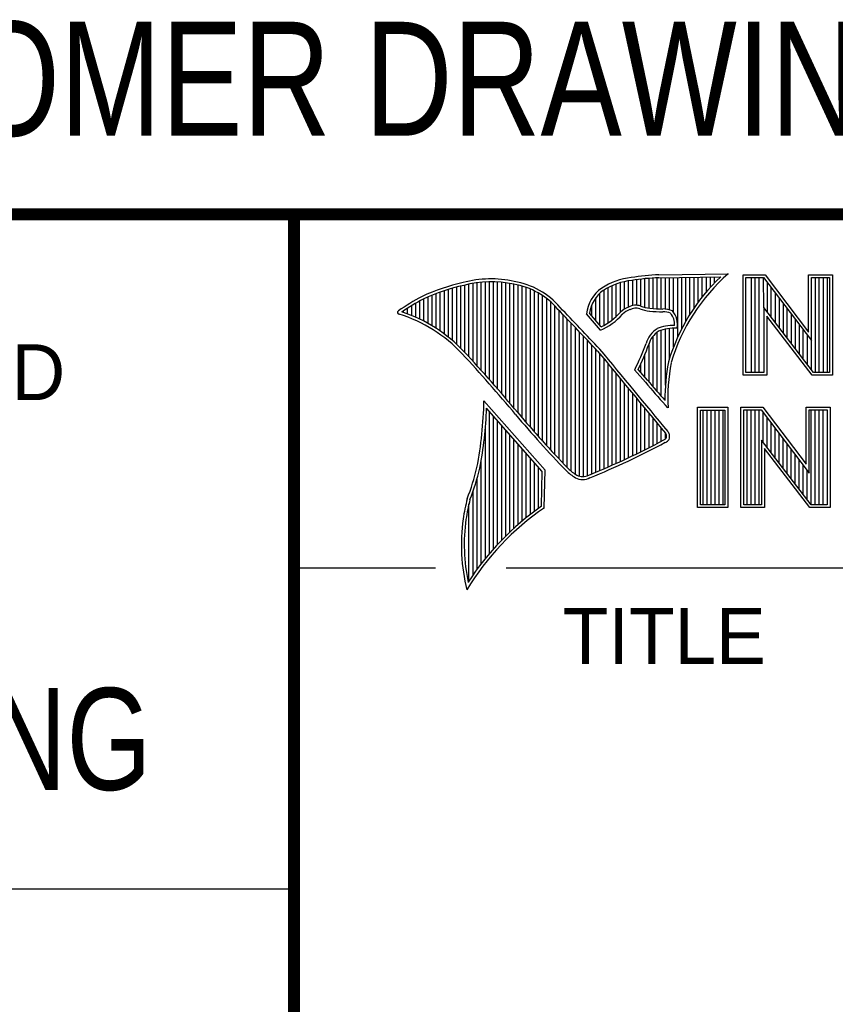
# Model space of a CAD drawing. Header units: inches. Extents: x 0 to 22, y 0 to 17.
# Tile 4 of 23: x 15.9 to 17.3, y 1.6 to 3.3. Entities that reach past the tile are written whole.
import ezdxf

# ---------------------------------------------------------------- set-up
doc = ezdxf.new("R2010")
doc.units = ezdxf.units.IN
doc.header["$LTSCALE"] = 1.21
doc.header["$MEASUREMENT"] = 0
doc.layers.get('0').update_dxf_attribs({"linetype": 'CONTINUOUS'})
doc.styles.get("Standard").update_dxf_attribs({"font": 'txt', "width": 0.8})
doc.styles.add('TEXTSTYLE_2', font='txt')

msp = doc.modelspace()

# ---------------------------------------------------------------- linework, layer by layer
at = {"color": 2, "linetype": 'CONTINUOUS'}
for p, q in [((16.3737, 2.9596), (21.5037, 2.9596)), ((16.3737, 2.9596), (16.3737, 1.2496)), ((16.375, 2.96), (21.5, 2.96)), ((16.9838, 2.8589), (17.0997, 2.8607)), ((17.1243, 2.8592), (17.1609, 2.8592)), ((17.1243, 2.6915), (17.1243, 2.8592)), ((17.1609, 2.8592), (17.2334, 2.7636)), ((17.2334, 2.8592), (17.2732, 2.8592)), ((17.2334, 2.7636), (17.2334, 2.8592)), ((17.2732, 2.8592), (17.2732, 2.6915)), ((16.6602, 2.7295), (16.6602, 2.8419)), ((16.667, 2.7221), (16.667, 2.8435)), ((16.6738, 2.7146), (16.6738, 2.8449)), ((16.6806, 2.707), (16.6806, 2.8459)), ((16.6875, 2.6995), (16.6875, 2.8467)), ((16.6943, 2.6918), (16.6943, 2.8472)), ((16.7011, 2.6841), (16.7011, 2.8474)), ((16.708, 2.6764), (16.708, 2.8474)), ((16.7148, 2.6685), (16.7148, 2.847)), ((16.7216, 2.6607), (16.7216, 2.8465)), ((16.7284, 2.6527), (16.7284, 2.8456)), ((16.7353, 2.6447), (16.7353, 2.8445)), ((16.7421, 2.6366), (16.7421, 2.8431)), ((16.7489, 2.6285), (16.7489, 2.8417)), ((16.9128, 2.7896), (16.9128, 2.8436)), ((16.9196, 2.7966), (16.9196, 2.8459)), ((16.9264, 2.8018), (16.9264, 2.8477)), ((16.9332, 2.8053), (16.9332, 2.849)), ((16.9401, 2.8077), (16.9401, 2.8499)), ((16.9469, 2.8082), (16.9469, 2.8509)), ((16.9537, 2.8069), (16.9537, 2.8518)), ((16.9606, 2.8048), (16.9606, 2.8525)), ((16.9674, 2.8034), (16.9674, 2.8531)), ((16.9742, 2.8027), (16.9742, 2.8536)), ((16.981, 2.8023), (16.981, 2.854)), ((16.9839, 2.8541), (17.087, 2.8557)), ((16.9879, 2.802), (16.9879, 2.8542)), ((16.9947, 2.8019), (16.9947, 2.8543)), ((17.0015, 2.8005), (17.0015, 2.8544)), ((17.0083, 2.7963), (17.0083, 2.8545)), ((17.0152, 2.755), (17.0152, 2.8546)), ((17.022, 2.7691), (17.022, 2.8547)), ((17.0288, 2.7817), (17.0288, 2.8548)), ((17.0357, 2.7931), (17.0357, 2.8549)), ((17.0425, 2.8035), (17.0425, 2.855)), ((17.0493, 2.8131), (17.0493, 2.8551)), ((17.0561, 2.822), (17.0561, 2.8552)), ((17.063, 2.8303), (17.063, 2.8553)), ((17.0698, 2.8381), (17.0698, 2.8554)), ((17.0766, 2.8454), (17.0766, 2.8555)), ((17.1291, 2.8543), (17.1585, 2.8543)), ((17.1291, 2.6963), (17.1291, 2.8543)), ((17.1381, 2.6963), (17.1381, 2.8543)), ((17.1447, 2.6963), (17.1447, 2.8543)), ((17.1514, 2.6963), (17.1514, 2.8543)), ((17.1589, 2.8042), (17.1581, 2.8543)), ((17.1585, 2.8543), (17.2383, 2.7492)), ((17.1648, 2.7965), (17.1648, 2.8461)), ((17.2383, 2.8543), (17.2684, 2.8543)), ((17.2383, 2.7492), (17.2383, 2.8543)), ((17.2449, 2.6963), (17.2449, 2.8543)), ((17.2515, 2.6963), (17.2515, 2.8543)), ((17.2582, 2.6963), (17.2582, 2.8543)), ((17.2649, 2.6963), (17.2649, 2.8543)), ((17.2684, 2.8543), (17.2684, 2.6963)), ((16.6055, 2.7738), (16.6055, 2.8249)), ((16.6124, 2.7696), (16.6124, 2.8276)), ((16.6192, 2.765), (16.6192, 2.8301)), ((16.626, 2.7601), (16.626, 2.8325)), ((16.6329, 2.7549), (16.6329, 2.8347)), ((16.6397, 2.7492), (16.6397, 2.8367)), ((16.6465, 2.7431), (16.6465, 2.8386)), ((16.6533, 2.7366), (16.6533, 2.8403)), ((16.7557, 2.6204), (16.7557, 2.84)), ((16.7626, 2.6125), (16.7626, 2.8378)), ((16.7694, 2.6046), (16.7694, 2.8352)), ((16.7762, 2.5968), (16.7762, 2.8321)), ((16.7831, 2.5891), (16.7831, 2.8284)), ((16.8855, 2.7749), (16.8855, 2.8281)), ((16.8923, 2.7747), (16.8923, 2.8335)), ((16.8991, 2.7788), (16.8991, 2.8375)), ((16.9059, 2.7837), (16.9059, 2.8408)), ((17.1714, 2.7879), (17.1714, 2.8373)), ((17.1781, 2.7792), (17.1781, 2.8285)), ((16.5782, 2.788), (16.5782, 2.8116)), ((16.5851, 2.7849), (16.5851, 2.8154)), ((16.5919, 2.7815), (16.5919, 2.819)), ((16.5987, 2.7778), (16.5987, 2.8221)), ((16.7899, 2.5815), (16.7899, 2.8242)), ((16.7967, 2.5739), (16.7967, 2.8193)), ((16.8035, 2.5665), (16.8035, 2.8136)), ((16.8718, 2.791), (16.8718, 2.8085)), ((16.8786, 2.783), (16.8786, 2.8206)), ((17.1848, 2.7705), (17.1848, 2.8197)), ((17.1915, 2.7618), (17.1915, 2.8109)), ((16.5578, 2.796), (16.5578, 2.7989)), ((16.5646, 2.7936), (16.5646, 2.8033)), ((16.5714, 2.7909), (16.5714, 2.8075)), ((16.8104, 2.5591), (16.8104, 2.807)), ((16.8172, 2.5519), (16.8172, 2.7996)), ((16.824, 2.5447), (16.824, 2.7924)), ((16.8864, 2.7664), (16.8632, 2.7937)), ((16.8877, 2.7723), (16.8682, 2.7952)), ((17.2418, 2.6963), (17.1589, 2.8042)), ((17.1589, 2.8042), (17.1589, 2.6963)), ((17.1981, 2.7531), (17.1981, 2.8021)), ((17.2048, 2.7445), (17.2048, 2.7933)), ((16.8308, 2.5375), (16.8308, 2.7853)), ((16.8377, 2.5314), (16.8377, 2.7781)), ((17.2395, 2.6915), (17.1637, 2.7899)), ((17.1637, 2.7899), (17.1637, 2.6915)), ((17.2115, 2.7358), (17.2115, 2.7845)), ((17.2182, 2.7271), (17.2182, 2.7757)), ((16.8445, 2.5262), (16.8445, 2.7709)), ((16.8513, 2.523), (16.8513, 2.7637)), ((16.981, 2.664), (16.981, 2.7634)), ((16.9879, 2.6563), (16.9879, 2.7665)), ((16.9947, 2.6748), (16.9947, 2.7683)), ((17.0015, 2.7195), (17.0015, 2.7694)), ((17.0083, 2.7388), (17.0083, 2.7698)), ((17.2248, 2.7184), (17.2248, 2.7669)), ((16.8581, 2.5224), (16.8581, 2.7565)), ((16.865, 2.5241), (16.865, 2.7493)), ((16.9674, 2.6802), (16.9674, 2.7444)), ((16.9742, 2.672), (16.9742, 2.7568)), ((17.2315, 2.7098), (17.2315, 2.7581)), ((17.2382, 2.7011), (17.2383, 2.7492)), ((16.8718, 2.527), (16.8718, 2.7421)), ((16.8786, 2.5298), (16.8786, 2.7348)), ((16.8855, 2.5327), (16.8855, 2.727)), ((16.9606, 2.6882), (16.9606, 2.7266)), ((16.8923, 2.5356), (16.8923, 2.7187)), ((16.8991, 2.5385), (16.8991, 2.7104)), ((16.9537, 2.696), (16.9537, 2.7109)), ((16.9059, 2.5415), (16.9059, 2.7022)), ((16.9128, 2.5446), (16.9128, 2.6939)), ((16.9616, 2.6797), (16.9434, 2.7005)), ((16.9653, 2.6828), (16.9492, 2.7013)), ((17.1589, 2.6963), (17.1291, 2.6963)), ((17.2684, 2.6963), (17.2418, 2.6963)), ((16.9196, 2.5477), (16.9196, 2.6856)), ((16.9264, 2.5508), (16.9264, 2.6774)), ((17.1637, 2.6915), (17.1243, 2.6915)), ((17.2732, 2.6915), (17.2395, 2.6915)), ((16.9332, 2.554), (16.9332, 2.6691)), ((16.9401, 2.5573), (16.9401, 2.6608)), ((16.7939, 2.533), (16.6919, 2.6489)), ((16.9469, 2.5606), (16.9469, 2.6526)), ((16.9537, 2.5639), (16.9537, 2.6443)), ((16.789, 2.5312), (16.6964, 2.6365)), ((16.7011, 2.3939), (16.7011, 2.6311)), ((16.9606, 2.5673), (16.9606, 2.6361)), ((16.9674, 2.5708), (16.9674, 2.6278)), ((16.999, 2.637), (16.9946, 2.6418)), ((17.0482, 2.6383), (17.0988, 2.6383)), ((17.0482, 2.4708), (17.0482, 2.6383)), ((17.0531, 2.6334), (17.0939, 2.6334)), ((17.0531, 2.4756), (17.0531, 2.6334)), ((17.0577, 2.4756), (17.0577, 2.6334)), ((17.0644, 2.4756), (17.0644, 2.6334)), ((17.071, 2.4756), (17.071, 2.6334)), ((17.0777, 2.4756), (17.0777, 2.6334)), ((17.0844, 2.4756), (17.0844, 2.6334)), ((17.0911, 2.4756), (17.0911, 2.6334)), ((17.0939, 2.6334), (17.0939, 2.4756)), ((17.0988, 2.6383), (17.0988, 2.4708)), ((17.1205, 2.6385), (17.1571, 2.6385)), ((17.1205, 2.4708), (17.1205, 2.6385)), ((17.1253, 2.6336), (17.1547, 2.6336)), ((17.1253, 2.4756), (17.1253, 2.6336)), ((17.1311, 2.4756), (17.1311, 2.6336)), ((17.1378, 2.4756), (17.1378, 2.6336)), ((17.1445, 2.4756), (17.1445, 2.6336)), ((17.1511, 2.4756), (17.1511, 2.6336)), ((17.1547, 2.6336), (17.2345, 2.5284)), ((17.1571, 2.6385), (17.2296, 2.5429)), ((17.1578, 2.5799), (17.1578, 2.6295)), ((17.2296, 2.6385), (17.2694, 2.6385)), ((17.2296, 2.5429), (17.2296, 2.6385)), ((17.2345, 2.6336), (17.2646, 2.6336)), ((17.2345, 2.5284), (17.2345, 2.6336)), ((17.2379, 2.4756), (17.2379, 2.6336)), ((17.2446, 2.4756), (17.2446, 2.6336)), ((17.2513, 2.4756), (17.2513, 2.6336)), ((17.2579, 2.4756), (17.2579, 2.6336)), ((17.2646, 2.6336), (17.2646, 2.4756)), ((17.2694, 2.6385), (17.2694, 2.4708)), ((16.708, 2.4018), (16.708, 2.6233)), ((16.7148, 2.4093), (16.7148, 2.6156)), ((16.9742, 2.5743), (16.9742, 2.6195)), ((16.981, 2.5778), (16.981, 2.6113)), ((17.1645, 2.5712), (17.1645, 2.6207)), ((17.1712, 2.5625), (17.1712, 2.6119)), ((16.6943, 2.3857), (16.6943, 2.603)), ((16.7216, 2.4165), (16.7216, 2.6078)), ((16.7284, 2.4233), (16.7284, 2.6001)), ((16.9879, 2.5814), (16.9879, 2.603)), ((16.9947, 2.5853), (16.9947, 2.5948)), ((17.1778, 2.5539), (17.1778, 2.6031)), ((16.7353, 2.4299), (16.7353, 2.5923)), ((16.7421, 2.4363), (16.7421, 2.5846)), ((17.238, 2.4756), (17.1551, 2.5834)), ((17.1551, 2.5834), (17.1551, 2.4756)), ((17.1845, 2.5452), (17.1845, 2.5943)), ((17.1912, 2.5365), (17.1912, 2.5855)), ((16.7489, 2.4424), (16.7489, 2.5768)), ((16.7557, 2.4482), (16.7557, 2.569)), ((17.2356, 2.4708), (17.1599, 2.5692)), ((17.1599, 2.5692), (17.1599, 2.4708)), ((17.1979, 2.5278), (17.1979, 2.5767)), ((17.2045, 2.5192), (17.2045, 2.5679)), ((16.6875, 2.377), (16.6875, 2.5502)), ((16.7626, 2.4538), (16.7626, 2.5613)), ((16.7694, 2.4592), (16.7694, 2.5535)), ((16.7762, 2.4644), (16.7762, 2.5458)), ((17.2112, 2.5105), (17.2112, 2.5591)), ((17.2179, 2.5018), (17.2179, 2.5503)), ((16.7831, 2.4694), (16.7831, 2.538)), ((16.788, 2.4729), (16.789, 2.5312)), ((16.7927, 2.4704), (16.7939, 2.533)), ((17.2246, 2.4931), (17.2246, 2.5415)), ((17.2312, 2.4844), (17.2312, 2.5327)), ((16.6806, 2.368), (16.6806, 2.52)), ((16.6738, 2.3584), (16.6738, 2.4982)), ((16.667, 2.3482), (16.667, 2.477)), ((17.0988, 2.4708), (17.0482, 2.4708)), ((17.0939, 2.4756), (17.0531, 2.4756)), ((17.1599, 2.4708), (17.1205, 2.4708)), ((17.1551, 2.4756), (17.1253, 2.4756)), ((17.2694, 2.4708), (17.2356, 2.4708)), ((17.2646, 2.4756), (17.238, 2.4756)), ((16.375, 2.37), (16.6109, 2.37)), ((16.7288, 2.37), (21.5, 2.37)), ((13.61, 1.835), (16.375, 1.835))]:
    msp.add_line(p, q, dxfattribs=at)
at = {"color": 7, "linetype": 'CONTINUOUS', "const_width": 0.02}
for points in [[(13.6, 2.9595), (21.5, 2.96)], [(16.375, 2.96), (16.375, 0.5)]]:
    msp.add_lwpolyline(points, dxfattribs=at)
at = {"color": 2, "linetype": 'CONTINUOUS'}
for centre, radius, start, end in [((17.0005, 2.4511), 0.4082, 92.3475, 98.8367), ((17.308, 2.6221), 0.3168, 131.1193, 163.4132), ((16.7315, 2.5144), 0.3399, 102.6162, 114.8514), ((16.7315, 2.5144), 0.3351, 102.5989, 114.8296), ((16.7034, 2.6747), 0.1775, 77.2819, 105.0682), ((16.7034, 2.6747), 0.1727, 77.2314, 105.1003), ((16.7222, 2.7226), 0.1221, 40.1653, 80.8429), ((16.7222, 2.7226), 0.1269, 40.2333, 80.7735), ((16.9502, 2.7423), 0.1128, 96.3009, 123.1685), ((16.9502, 2.7423), 0.108, 96.2443, 123.1259), ((17.0005, 2.4511), 0.4034, 92.3569, 98.8525), ((17.308, 2.6221), 0.3216, 133.4014, 163.4571), ((16.923, 2.7875), 0.0602, 125.032, 174.0466), ((16.923, 2.7875), 0.0554, 125.1142, 171.9572), ((16.7759, 2.4698), 0.3996, 117.9347, 124.5691), ((16.7759, 2.4698), 0.3948, 117.954, 124.0374), ((16.5507, 2.7963), 0.00298, 121.3543, 265.8048), ((16.4773, 2.5601), 0.2445, 43.1672, 72.5708), ((16.4772, 2.5601), 0.2493, 43.1664, 71.8497), ((9.1994, -4.4938), 10.5463, 43.2461, 43.76704), ((9.199, -4.4944), 10.5518, 43.24607, 43.76701), ((16.8429, 2.8642), 0.107, 293.9928, 318.4439), ((16.8429, 2.8642), 0.1022, 295.9966, 318.5916), ((16.9517, 2.7612), 0.0478, 112.9196, 132.2699), ((16.9517, 2.7612), 0.043, 112.6662, 131.9321), ((16.9455, 2.7813), 0.0269, 72.6128, 117.3853), ((16.9455, 2.7813), 0.0221, 72.9381, 117.8635), ((16.977, 2.8697), 0.0718, 249.5515, 263.1636), ((16.977, 2.8697), 0.067, 249.4455, 263.1373), ((16.9944, 3.0501), 0.253, 264.1107, 269.1006), ((16.9944, 3.0501), 0.2482, 264.1189, 269.068), ((16.9917, 2.7681), 0.0339, 64.4685, 92.2537), ((16.9917, 2.7681), 0.0291, 66.3231, 92.5053), ((16.9825, 2.7769), 0.0275, 355.2987, 40.4494), ((16.9825, 2.7769), 0.0323, 347.1178, 42.4037), ((17.0047, 2.732), 0.0441, 122.6948, 163.4996), ((17.0047, 2.732), 0.0393, 123.3496, 163.7165), ((17.0094, 2.698), 0.0767, 89.6565, 111.8738), ((17.0094, 2.698), 0.0719, 86.3769, 111.5054), ((16.5488, 2.8964), 0.4406, 333.6063, 339.8409), ((16.5488, 2.8963), 0.4454, 334.022, 339.8635), ((14.6645, 0.8858), 2.7122, 39.9143, 42.7655), ((14.6639, 0.8852), 2.7178, 39.9159, 42.7668), ((117.205, 85.4976), 130.0576, 219.522219, 219.6006), ((117.1292, 85.4341), 129.954, 219.521832, 219.600442), ((17.3248, 2.6518), 0.3309, 169.2392, 180.3763), ((17.3248, 2.6518), 0.3261, 169.2807, 182.6075), ((17.5234, 3.1364), 0.724, 219.1087, 223.0885), ((17.5234, 3.1364), 0.7192, 219.1032, 222.5932), ((16.0461, 2.6599), 0.6459, 349.0852, 359.0204), ((16.0461, 2.6599), 0.6507, 349.0758, 357.94), ((18.1343, 3.7937), 1.8102, 220.042, 224.0069), ((18.1342, 3.7937), 1.815, 220.0434, 224.0127), ((16.9709, 2.5786), 0.0336, 24.6866, 34.3242), ((16.3916, 3.7016), 1.269, 291.9871, 298.2491), ((16.3917, 3.7016), 1.2737, 291.9984, 298.2504), ((16.98, 2.6057), 0.0252, 299.2501, 311.2614), ((16.98, 2.6057), 0.03, 299.1847, 314.8198), ((16.9709, 2.5786), 0.0288, 26.3697, 33.9), ((16.9687, 2.5899), 0.028, 353.6797, 3.043), ((16.9687, 2.5899), 0.0328, 350.4758, 4.7759), ((16.2632, 2.6388), 0.4292, 339.0712, 346.3669), ((16.2632, 2.6388), 0.434, 339.1085, 346.381), ((16.9079, 2.6176), 0.116, 227.0911, 236.9191), ((16.9079, 2.6176), 0.1112, 227.1627, 236.7917), ((16.8565, 2.5437), 0.0261, 242.8484, 298.0511), ((16.8565, 2.5437), 0.0213, 243.4913, 298.7009), ((17.0658, 2.3848), 0.4141, 165.9359, 170.6858), ((17.0658, 2.3848), 0.4093, 165.9761, 170.6762), ((17.0508, 2.0969), 0.454, 124.6428, 148.5563), ((17.0508, 2.0969), 0.4588, 124.9509, 147.098), ((16.9723, 2.4095), 0.318, 172.3562, 193.7958), ((16.9723, 2.4095), 0.3132, 172.3688, 191.6866)]:
    msp.add_arc(centre, radius, start, end, dxfattribs=at)

# ---------------------------------------------------------------- texts
at = {"color": 7, "linetype": 'CONTINUOUS', "attachment_point": 2, "line_spacing_factor": 0.9}
for s, insert, char_height, width in [('CUSTOMER DRAWING', (16.3742, 3.2811), 0.19, 2.432), ('DO NOT SCALE DRAWING', (14.9953, 2.1698), 0.17, 2.72)]:
    msp.add_mtext(s, dxfattribs=dict(at, insert=insert, char_height=char_height, width=width))
at = {"color": 2, "linetype": 'CONTINUOUS', "char_height": 0.093, "line_spacing_factor": 0.9, "style": 'TEXTSTYLE_2'}
for s, insert, width, attachment_point in [('DIMENSIONS ARE IN INCHES AND', (14.9742, 2.7431), 2.604, 2), ('TITLE', (16.8235, 2.303), 0.465, 1)]:
    msp.add_mtext(s, dxfattribs=dict(at, insert=insert, width=width, attachment_point=attachment_point))

doc.saveas('drawing.dxf')
